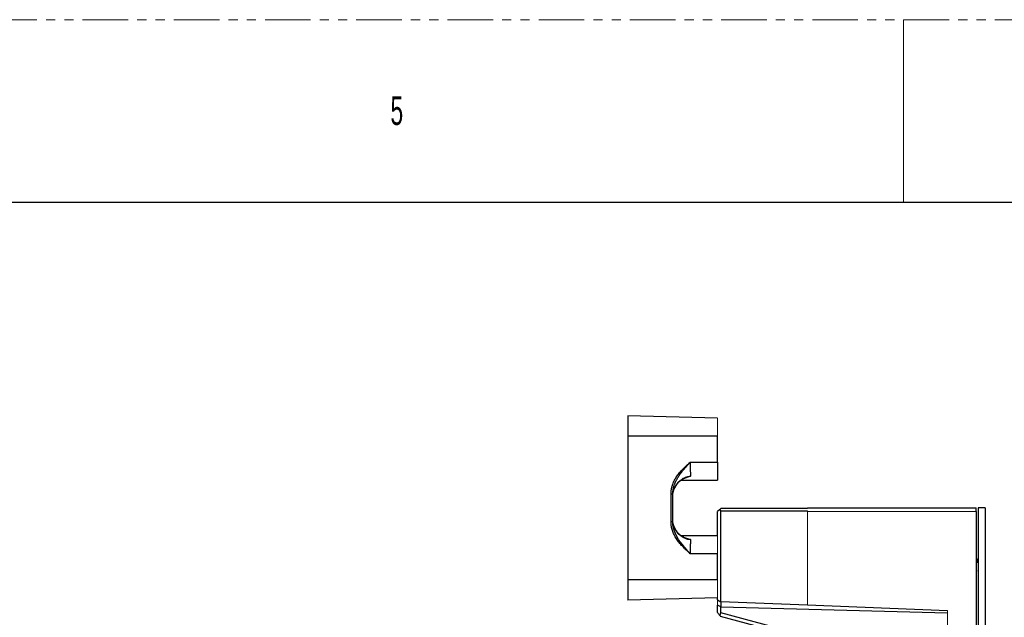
# Model space of a CAD drawing. Header units: millimetres. Extents: x 0 to 1118, y 0 to 864.
# Tile 74 of 76: x 436 to 573, y 780 to 864. Entities that reach past the tile are written whole.
import ezdxf

# ---------------------------------------------------------------- set-up
doc = ezdxf.new("R2010")
doc.units = ezdxf.units.MM
doc.linetypes.add('PHANTOM', pattern=[12.7, 6.35, -1.27, 1.27, -1.27, 1.27, -1.27])
doc.styles.add('SLDTEXTSTYLE2', font='TXT', dxfattribs={"width": 0.6})

msp = doc.modelspace()

# ---------------------------------------------------------------- linework, layer by layer
at = {"color": 7, "linetype": 'PHANTOM', "lineweight": 0}
msp.add_line((0, 863.6), (1117.6, 863.6), dxfattribs=at)
at = {"color": 7, "linetype": 'Continuous', "lineweight": 0}
msp.add_line((558.8, 863.6), (558.8, 838.2), dxfattribs=at)
at = {"color": 7, "linetype": 'Continuous', "lineweight": 30}
for p, q in [((12.7, 838.2), (1104.9, 838.2)), ((532.916, 808.175), (520.416, 808.502)), ((520.416, 808.502), (520.416, 805.675)), ((520.416, 805.675), (520.416, 785.675)), ((532.916, 805.675), (520.416, 805.675)), ((532.916, 802.049), (532.916, 805.675)), ((529.101, 802.05), (532.916, 802.049)), ((532.916, 802.049), (532.916, 799.55)), ((527.817, 799.55), (532.916, 799.55)), ((526.423, 793.728), (526.423, 797.621)), ((526.666, 793.728), (526.666, 797.621)), ((533.166, 795.425), (532.916, 795.175)), ((532.916, 791.8), (532.916, 795.175)), ((533.166, 795.425), (533.341, 795.6)), ((533.341, 795.25), (533.166, 795.425)), ((545.416, 795.6), (533.341, 795.6)), ((533.341, 782.614), (533.341, 795.25)), ((533.341, 795.25), (545.416, 795.25)), ((545.416, 795.675), (545.416, 795.6)), ((545.416, 795.675), (568.916, 795.675)), ((568.916, 795.175), (568.916, 795.675)), ((568.916, 795.175), (568.916, 736.755)), ((569.166, 795.675), (569.166, 706.395)), ((570.166, 795.675), (569.166, 795.675)), ((570.166, 795.675), (570.166, 706.395)), ((532.916, 791.8), (527.817, 791.8)), ((528.31, 791.515), (528.181, 791.577)), ((532.916, 789.3), (529.101, 789.3)), ((532.916, 785.675), (532.916, 789.3)), ((532.916, 785.675), (520.416, 785.675)), ((520.416, 785.675), (520.416, 782.847)), ((532.916, 783.175), (520.416, 782.847)), ((532.916, 782.877), (532.916, 783.175)), ((532.916, 782.877), (533.341, 782.614)), ((533.344, 781.891), (532.916, 782.145)), ((532.916, 781.1), (532.916, 782.145)), ((533.341, 782.614), (533.343, 781.891)), ((545.416, 782.127), (533.341, 782.614)), ((533.343, 781.891), (564.916, 781.096)), ((533.345, 781.074), (533.344, 781.891)), ((545.416, 782.171), (564.916, 781.384)), ((553.434, 775.177), (533.327, 780.565)), ((553.55, 775.66), (533.345, 781.074))]:
    msp.add_line(p, q, dxfattribs=at)
at = {"color": 144, "linetype": 'Continuous', "lineweight": 0}
for p, q in [((532.916, 805.675), (532.916, 808.175)), ((545.416, 795.175), (545.416, 795.25)), ((568.916, 795.175), (545.416, 795.175)), ((545.416, 795.175), (545.416, 782.171)), ((532.916, 791.8), (532.916, 789.3)), ((568.916, 788.585), (568.931, 788.6)), ((568.937, 788.58), (568.916, 788.559)), ((569.053, 788.485), (569.053, 788.235)), ((568.916, 788.185), (568.962, 788.139)), ((568.972, 788.104), (568.916, 788.16)), ((568.916, 787.685), (568.972, 787.685)), ((568.916, 787.41), (568.972, 787.466)), ((568.972, 788.104), (568.972, 787.885)), ((568.972, 787.885), (568.972, 787.685)), ((568.972, 787.466), (568.972, 787.466)), ((532.916, 783.175), (532.916, 785.675)), ((532.916, 782.877), (532.916, 782.145)), ((545.416, 782.171), (545.416, 782.127)), ((564.916, 781.384), (564.916, 758.755)), ((533.19, 780.742), (532.916, 781.1))]:
    msp.add_line(p, q, dxfattribs=at)
at = {"color": 8, "linetype": 'Continuous', "lineweight": 30}
for p, q in [((529.125, 800.093), (528.152, 799.741)), ((528.153, 791.607), (529.125, 791.256)), ((568.972, 787.885), (568.916, 787.885))]:
    msp.add_line(p, q, dxfattribs=at)
at = {"color": 7, "linetype": 'Continuous', "lineweight": 30}
for points, knots in [([(526.423, 797.621), (526.423, 797.665), (526.424, 797.753), (526.432, 797.885), (526.443, 798.017), (526.46, 798.148), (526.482, 798.281), (526.509, 798.413), (526.54, 798.545), (526.576, 798.678), (526.617, 798.811), (526.718, 799.104), (526.921, 799.555), (527.266, 800.116), (527.679, 800.648), (528.128, 801.137), (528.612, 801.606), (528.938, 801.902), (529.101, 802.05)], [0, 0, 0, 0, 0.0246154, 0.0492934, 0.0740665, 0.0989673, 0.1240275, 0.1492784, 0.1747506, 0.2004739, 0.2264771, 0.2527883, 0.3744998, 0.5036675, 0.6216722, 0.7525867, 0.8763953, 1, 1, 1, 1]), ([(526.666, 797.621), (526.667, 797.666), (526.668, 797.755), (526.676, 797.889), (526.689, 798.024), (526.708, 798.16), (526.732, 798.297), (526.761, 798.435), (526.796, 798.573), (526.836, 798.712), (526.881, 798.851), (526.931, 798.99), (526.986, 799.129), (527.047, 799.268), (527.112, 799.406), (527.182, 799.544), (527.257, 799.682), (527.377, 799.892), (527.545, 800.155), (527.761, 800.462), (527.986, 800.76), (528.291, 801.136), (528.668, 801.57), (528.962, 801.896), (529.101, 802.05)], [0, 0, 0, 0, 0.0256193, 0.051562, 0.0778256, 0.1044076, 0.1313122, 0.1585432, 0.1861025, 0.2139949, 0.2422234, 0.2707888, 0.2996955, 0.3289474, 0.3585455, 0.3884936, 0.4187957, 0.4494523, 0.5289417, 0.5995087, 0.6669181, 0.7456586, 0.8803111, 1, 1, 1, 1]), ([(529.101, 802.05), (529.101, 802.011), (529.101, 801.933), (529.101, 801.816), (529.101, 801.699), (529.102, 801.581), (529.103, 801.463), (529.103, 801.346), (529.104, 801.23), (529.106, 801.114), (529.107, 801), (529.108, 800.888), (529.11, 800.777), (529.112, 800.669), (529.114, 800.564), (529.116, 800.462), (529.118, 800.363), (529.12, 800.269), (529.123, 800.178), (529.124, 800.122), (529.125, 800.093)], [0, 0, 0, 0, 0.0516997, 0.1038514, 0.1564554, 0.2095121, 0.2630217, 0.3169845, 0.371401, 0.4262714, 0.4815959, 0.5373749, 0.5936087, 0.6502975, 0.7074415, 0.7650411, 0.8230966, 0.881608, 0.9405757, 1, 1, 1, 1]), ([(526.93, 798.473), (527.051, 798.68), (527.292, 799.095), (527.736, 799.536), (528.069, 799.702), (528.187, 799.76)], [0, 0, 0, 0, 0.3930289, 0.7844352, 1, 1, 1, 1]), ([(526.947, 798.483), (527.15, 798.912), (527.453, 799.296), (528.015, 799.735), (528.22, 799.858), (528.658, 800.036), (528.891, 800.088), (529.125, 800.093)], [0, 0, 0, 0, 0.5, 0.5, 0.75, 0.75, 1, 1, 1, 1]), ([(526.666, 797.416), (526.666, 797.599), (526.69, 797.785), (526.785, 798.146), (526.856, 798.321), (526.947, 798.483)], [0, 0, 0, 0, 0.5, 0.5, 1, 1, 1, 1]), ([(526.947, 798.483), (526.952, 798.481), (526.952, 798.481), (526.937, 798.488), (526.922, 798.496), (526.877, 798.517), (526.849, 798.531), (526.787, 798.561), (526.755, 798.576), (526.726, 798.59)], [0, 0, 0, 0, 0.25, 0.25, 0.5, 0.5, 0.75, 0.75, 1, 1, 1, 1]), ([(526.423, 797.621), (526.452, 797.621), (526.483, 797.621), (526.543, 797.621), (526.571, 797.621), (526.619, 797.621), (526.637, 797.621), (526.661, 797.621), (526.666, 797.621), (526.666, 797.621)], [0, 0, 0, 0, 0.25, 0.25, 0.5, 0.5, 0.75, 0.75, 1, 1, 1, 1]), ([(529.101, 789.3), (528.938, 789.447), (528.612, 789.743), (528.128, 790.212), (527.679, 790.701), (527.266, 791.233), (526.921, 791.794), (526.699, 792.288), (526.574, 792.669), (526.506, 792.935), (526.458, 793.199), (526.428, 793.464), (526.424, 793.64), (526.423, 793.728)], [0, 0, 0, 0, 0.1236099, 0.2474197, 0.3782541, 0.4963443, 0.6254797, 0.7472447, 0.799538, 0.8507193, 0.9010236, 0.9506982, 1, 1, 1, 1]), ([(526.666, 793.728), (526.663, 793.728), (526.658, 793.728), (526.628, 793.728), (526.596, 793.728), (526.558, 793.728), (526.501, 793.728), (526.453, 793.728), (526.423, 793.728)], [0, 0, 0, 0, 0.2397859, 0.3685695, 0.4999984, 0.6313941, 0.7601892, 1, 1, 1, 1]), ([(526.947, 792.866), (526.856, 793.028), (526.785, 793.203), (526.69, 793.564), (526.666, 793.75), (526.666, 793.934)], [0, 0, 0, 0, 0.5, 0.5, 1, 1, 1, 1]), ([(526.73, 793.443), (526.727, 793.45), (526.67, 793.604), (526.668, 793.771), (526.666, 793.931)], [0, 0, 0, 0, 0.0458409, 1, 1, 1, 1]), ([(526.809, 792.773), (526.796, 792.806), (526.679, 793.107), (526.672, 793.436), (526.666, 793.728)], [0, 0, 0, 0, 0.1103009, 1, 1, 1, 1]), ([(528.187, 791.589), (528.069, 791.648), (527.736, 791.813), (527.292, 792.254), (527.051, 792.669), (526.93, 792.877)], [0, 0, 0, 0, 0.2155912, 0.6069851, 1, 1, 1, 1]), ([(529.125, 791.256), (528.891, 791.261), (528.658, 791.314), (528.22, 791.491), (528.015, 791.614), (527.453, 792.053), (527.15, 792.437), (526.947, 792.866)], [0, 0, 0, 0, 0.25, 0.25, 0.5, 0.5, 1, 1, 1, 1]), ([(529.125, 791.256), (529.125, 791.232), (529.123, 791.183), (529.121, 791.106), (529.119, 791.027), (529.117, 790.944), (529.115, 790.858), (529.113, 790.77), (529.112, 790.679), (529.11, 790.587), (529.109, 790.493), (529.108, 790.397), (529.106, 790.3), (529.105, 790.201), (529.104, 790.102), (529.103, 790.002), (529.103, 789.902), (529.102, 789.801), (529.102, 789.7), (529.101, 789.6), (529.101, 789.499), (529.101, 789.399), (529.101, 789.333), (529.101, 789.3)], [0, 0, 0, 0, 0.0510025, 0.1016656, 0.1519895, 0.2019743, 0.2516202, 0.3009273, 0.3498959, 0.3985259, 0.4468178, 0.4947715, 0.5423872, 0.5896652, 0.6366057, 0.6832088, 0.7294746, 0.7754035, 0.8209956, 0.8662511, 0.9111701, 0.9557531, 1, 1, 1, 1]), ([(568.997, 788.116), (568.999, 788.116), (569.005, 788.114), (569.013, 788.116), (569.021, 788.122), (569.026, 788.128), (569.028, 788.131)], [0, 0, 0, 0, 0.2585979, 0.5059633, 0.7502719, 1, 1, 1, 1]), ([(533.19, 780.742), (533.201, 780.751), (533.222, 780.767), (533.251, 780.796), (533.276, 780.827), (533.297, 780.861), (533.315, 780.899), (533.328, 780.939), (533.338, 780.981), (533.344, 781.027), (533.344, 781.058), (533.345, 781.074)], [0, 0, 0, 0, 0.12589552, 0.24425499, 0.35644541, 0.46406908, 0.56893786, 0.67300759, 0.77827866, 0.88668496, 1, 1, 1, 1]), ([(533.19, 780.742), (533.201, 780.729), (533.221, 780.703), (533.248, 780.668), (533.271, 780.64), (533.293, 780.612), (533.311, 780.587), (533.324, 780.568), (533.326, 780.566), (533.327, 780.565)], [0, 0, 0, 0, 0.14560754, 0.27848188, 0.39906009, 0.50792755, 0.67326663, 0.83582465, 1, 1, 1, 1])]:
    msp.add_open_spline(points, degree=3, knots=knots, dxfattribs=at)
at = {"color": 8, "linetype": 'Continuous', "lineweight": 30}
for points, knots in [([(528.177, 799.77), (528.286, 799.827), (528.583, 799.983), (528.915, 800.051), (529.125, 800.093)], [0, 0, 0, 0, 0.3682286, 1, 1, 1, 1]), ([(529.101, 789.3), (528.874, 789.551), (528.452, 790.019), (527.905, 790.682), (527.471, 791.296), (527.073, 791.96), (526.905, 792.477), (526.809, 792.773)], [0, 0, 0, 0, 0.2414852, 0.4496167, 0.6129883, 0.7786341, 1, 1, 1, 1]), ([(529.125, 791.256), (528.914, 791.296), (528.63, 791.351), (528.375, 791.481), (528.31, 791.515)], [0, 0, 0, 0, 0.7408758, 1, 1, 1, 1])]:
    msp.add_open_spline(points, degree=3, knots=knots, dxfattribs=at)
at = {"color": 7, "linetype": 'Continuous', "lineweight": 30}
for points in [[(526.666, 797.25), (526.666, 797.674), (526.765, 798.098), (526.947, 798.483)], [(526.947, 792.866), (526.765, 793.251), (526.666, 793.675), (526.666, 794.099)]]:
    msp.add_open_spline(points, degree=3, dxfattribs=at)
at = {"color": 144, "linetype": 'Continuous', "lineweight": 0}
for points, knots in [([(568.997, 788.609), (568.986, 788.607), (568.965, 788.604), (568.946, 788.588), (568.937, 788.58)], [0, 0, 0, 0, 0.53349763, 1, 1, 1, 1]), ([(569.007, 788.607), (569.005, 788.608), (569.002, 788.609), (568.998, 788.609), (568.997, 788.609)], [0, 0, 0, 0, 0.4965652, 1, 1, 1, 1]), ([(569.053, 788.485), (569.053, 788.492), (569.052, 788.507), (569.05, 788.528), (569.045, 788.548), (569.038, 788.572), (569.025, 788.596), (569.013, 788.604), (569.007, 788.607)], [0, 0, 0, 0, 0.1241258, 0.2453924, 0.3684453, 0.4977374, 0.7448136, 1, 1, 1, 1]), ([(569.028, 788.131), (569.031, 788.135), (569.036, 788.144), (569.042, 788.159), (569.047, 788.179), (569.052, 788.205), (569.052, 788.225), (569.053, 788.235)], [0, 0, 0, 0, 0.1755145, 0.3463583, 0.517362, 0.7596868, 1, 1, 1, 1]), ([(568.962, 788.139), (568.967, 788.134), (568.979, 788.124), (568.99, 788.119), (568.997, 788.116)], [0, 0, 0, 0, 0.4760443, 1, 1, 1, 1]), ([(568.997, 788.116), (568.996, 788.107), (568.998, 788.097), (569.008, 788.079), (569.016, 788.073), (569.024, 788.07)], [0, 0, 0, 0, 0.5, 0.5, 1, 1, 1, 1]), ([(568.997, 786.96), (568.996, 786.949), (569, 786.936), (569.015, 786.917), (569.026, 786.912), (569.037, 786.911)], [0, 0, 0, 0, 0.5, 0.5, 1, 1, 1, 1]), ([(569.053, 786.913), (569.042, 786.914), (569.03, 786.919), (569.013, 786.938), (569.008, 786.951), (569.007, 786.962)], [0, 0, 0, 0, 0.5, 0.5, 1, 1, 1, 1]), ([(569.074, 788.09), (569.064, 788.092), (569.053, 788.097), (569.036, 788.113), (569.031, 788.123), (569.028, 788.131)], [0, 0, 0, 0, 0.5, 0.5, 1, 1, 1, 1])]:
    msp.add_open_spline(points, degree=3, knots=knots, dxfattribs=at)
for points in [[(568.997, 786.96), (569, 786.96), (569.004, 786.96), (569.007, 786.962)], [(569.024, 788.07), (569.041, 788.063), (569.059, 788.07), (569.074, 788.09)], [(569.037, 786.911), (569.042, 786.91), (569.047, 786.911), (569.053, 786.913)]]:
    msp.add_open_spline(points, degree=3, dxfattribs=at)

# ---------------------------------------------------------------- texts
at = {"color": 7, "linetype": 'Continuous', "lineweight": 0, "insert": (487.363, 852.929), "char_height": 3.969, "attachment_point": 1, "style": 'SLDTEXTSTYLE2'}
msp.add_mtext('5', dxfattribs=at)

doc.saveas('drawing.dxf')
